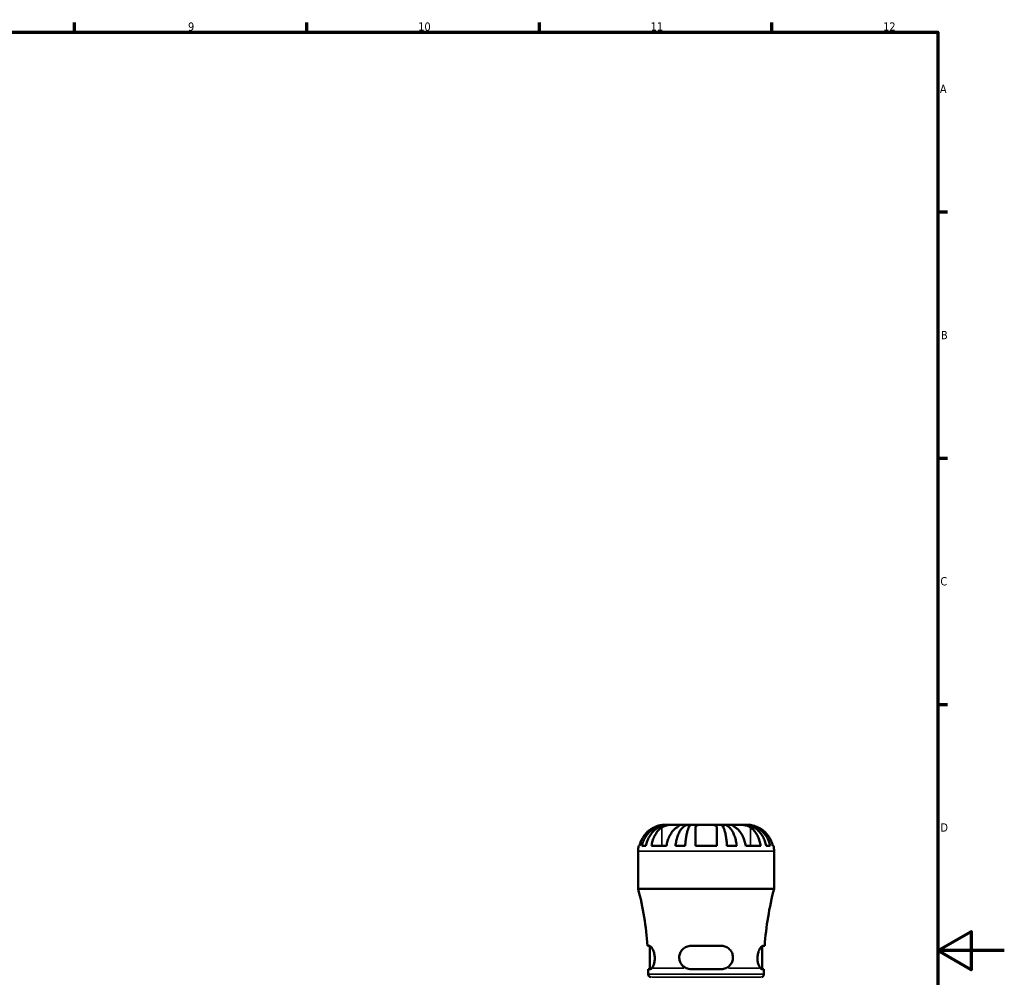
# Model space of a CAD drawing. Header units: millimetres. Extents: x 0 to 902, y 0 to 824.
# Tile 11 of 11: x 544 to 841, y 289 to 578. Entities that reach past the tile are written whole.
import ezdxf

# ---------------------------------------------------------------- set-up
doc = ezdxf.new("R2010")
doc.units = ezdxf.units.MM
for name, color, linetype, lineweight in [('Border (ISO)', 7, 'Continuous', 70), ('Visible (ISO)', 7, 'Continuous', 50), ('Visible Narrow (ISO)', 7, 'Continuous', 35)]:
    doc.layers.add(name, color=color, linetype=linetype, lineweight=lineweight)
doc.styles.add('Note Text (ISO)', font='tahoma.ttf')

# ---------------------------------------------------------------- blocks, each defined once
blk = doc.blocks.new('Borders Default Border')
at = {"layer": 'Border (ISO)'}
for p, q in [((560.67, 574), (560.67, 576.9)), ((630.75, 574), (630.75, 576.9)), ((700.83, 574), (700.83, 576.9)), ((770.92, 574), (770.92, 576.9)), ((821, 519.75), (823.9, 519.75)), ((821, 445.5), (823.9, 445.5)), ((821, 371.25), (823.9, 371.25))]:
    blk.add_line(p, q, dxfattribs=at)
at = {"layer": 'Border (ISO)', "flags": 128}
for points in [[(20, 20), (20, 574), (821, 574), (821, 20), (20, 20)], [(841, 297), (821, 297), (831, 302.77), (831, 291.23), (821, 297)]]:
    blk.add_lwpolyline(points, dxfattribs=at)
at = {"layer": 'Border (ISO)', "color": 232, "true_color": 0xca0064, "char_height": 2.5, "attachment_point": 7, "style": 'Note Text (ISO)'}
for s, insert in [('9', (594.88, 574.35)), ('10', (664.29, 574.35)), ('11', (734.37, 574.4)), ('12', (804.46, 574.4)), ('A', (821.59, 555.62)), ('B', (821.89, 481.37)), ('C', (821.73, 407.08)), ('D', (821.73, 332.88))]:
    blk.add_mtext(s, dxfattribs=dict(at, insert=insert))

msp = doc.modelspace()

# ---------------------------------------------------------------- linework, layer by layer
at = {"layer": 'Visible (ISO)'}
for p, q in [((739.356, 334.969), (738.587, 334.969)), ((739.356, 334.969), (739.356, 334.957)), ((739.739, 334.969), (739.356, 334.969)), ((742.248, 334.969), (739.739, 334.969)), ((745.845, 334.969), (742.248, 334.969)), ((745.845, 334.969), (745.845, 334.074)), ((746.769, 334.969), (745.845, 334.969)), ((751.087, 334.969), (746.769, 334.969)), ((755.405, 334.969), (751.087, 334.969)), ((756.329, 334.969), (755.405, 334.969)), ((759.926, 334.969), (756.329, 334.969)), ((756.329, 334.969), (756.329, 334.074)), ((762.435, 334.969), (759.926, 334.969)), ((762.818, 334.969), (762.435, 334.969)), ((763.587, 334.969), (762.818, 334.969)), ((762.818, 334.969), (762.818, 334.957)), ((730.587, 315.649), (730.587, 326.969)), ((730.749, 328.569), (731.002, 328.569)), ((731.745, 328.569), (732.965, 328.569)), ((734.622, 328.569), (739.148, 328.569)), ((741.855, 328.569), (744.801, 328.569)), ((747.887, 328.569), (754.287, 328.569)), ((757.373, 328.569), (760.319, 328.569)), ((763.027, 328.569), (767.552, 328.569)), ((769.209, 328.569), (770.43, 328.569)), ((771.172, 328.569), (771.425, 328.569)), ((771.587, 315.649), (771.587, 326.969)), ((771.587, 315.649), (730.587, 315.649)), ((734.035, 298.419), (733.425, 298.419)), ((734.162, 291.419), (734.162, 298.391)), ((755.687, 298.419), (746.487, 298.419)), ((768.012, 291.419), (768.012, 298.391)), ((768.749, 298.419), (768.139, 298.419)), ((733.662, 291.419), (734.28, 291.419)), ((733.662, 289.855), (733.662, 291.419)), ((746.487, 291.419), (755.687, 291.419)), ((767.894, 291.419), (768.512, 291.419)), ((768.512, 289.855), (768.512, 291.419))]:
    msp.add_line(p, q, dxfattribs=at)
for centre, radius, start, end in [((738.587, 326.969), 8, 168.46304, 180), ((763.587, 326.969), 8, 0, 11.53696), ((639.089, 291.729), 94.573, 4.05645, 14.65079), ((863.085, 291.729), 94.573, 165.34921, 175.94355), ((734.602, 289.855), 0.94, 180, 256.30802), ((767.572, 289.855), 0.94, 283.69198, 0)]:
    msp.add_arc(centre, radius, start, end, dxfattribs=at)
for points, knots in [([(735.387, 334.151), (735.063, 333.995), (734.736, 333.811), (733.969, 333.304), (733.546, 332.955), (732.841, 332.255), (732.492, 331.84), (731.89, 330.947), (731.637, 330.468), (731.264, 329.573), (731.107, 329.077), (731.002, 328.569)], [4.03217579, 4.03217579, 4.03217579, 4.03217579, 4.13513094, 4.13513094, 4.28512034, 4.28512034, 4.43331426, 4.43331426, 4.58150818, 4.58150818, 4.72425651, 4.72425651, 4.72425651, 4.72425651]), ([(731.745, 328.569), (731.846, 329.082), (731.999, 329.584), (732.36, 330.484), (732.604, 330.963), (733.184, 331.858), (733.52, 332.273), (734.197, 332.972), (734.6, 333.319), (735.469, 333.917), (735.934, 334.169), (736.82, 334.548), (737.323, 334.709), (738.351, 334.92), (738.876, 334.969), (739.356, 334.969)], [0.1517727, 0.1517727, 0.1517727, 0.1517727, 0.2959464, 0.2959464, 0.4440585, 0.4440585, 0.5921706, 0.5921706, 0.7405484, 0.7405484, 0.8889263, 0.8889263, 1.0378077, 1.0378077, 1.1866892, 1.1866892, 1.1866892, 1.1866892]), ([(739.739, 334.969), (739.312, 334.969), (738.845, 334.92), (737.93, 334.709), (737.482, 334.548), (736.693, 334.169), (736.279, 333.917), (735.506, 333.319), (735.147, 332.972), (734.544, 332.273), (734.245, 331.858), (733.73, 330.963), (733.513, 330.484), (733.191, 329.584), (733.055, 329.082), (732.965, 328.569)], [3.5700355, 3.5700355, 3.5700355, 3.5700355, 3.7189169, 3.7189169, 3.8677984, 3.8677984, 4.0161762, 4.0161762, 4.164554, 4.164554, 4.3126662, 4.3126662, 4.4607783, 4.4607783, 4.6049519, 4.6049519, 4.6049519, 4.6049519]), ([(734.622, 328.569), (734.696, 329.077), (734.808, 329.573), (735.071, 330.468), (735.25, 330.947), (735.676, 331.84), (735.922, 332.255), (736.421, 332.955), (736.72, 333.304), (737.262, 333.811), (737.493, 333.995), (737.723, 334.151)], [0.1517835, 0.1517835, 0.1517835, 0.1517835, 0.29453183, 0.29453183, 0.44272575, 0.44272575, 0.59091966, 0.59091966, 0.74090906, 0.74090906, 0.84386421, 0.84386421, 0.84386421, 0.84386421]), ([(738.587, 334.969), (738.587, 334.969), (738.558, 334.969), (738.438, 334.967), (738.344, 334.964), (738.046, 334.944), (737.817, 334.92), (737.329, 334.832), (737.09, 334.778), (736.567, 334.63), (736.288, 334.535), (735.797, 334.34), (735.591, 334.249), (735.387, 334.151)], [0, 0, 0, 0, 0.07487079, 0.07487079, 0.15524435, 0.15524435, 0.26709949, 0.26709949, 0.35552236, 0.35552236, 0.44849035, 0.44849035, 0.51647678, 0.51647678, 0.51647678, 0.51647678]), ([(737.723, 334.151), (737.822, 334.219), (737.929, 334.283), (738.207, 334.43), (738.384, 334.507), (738.76, 334.643), (738.956, 334.7), (739.441, 334.814), (739.731, 334.861), (740.429, 334.939), (740.83, 334.956), (741.595, 334.971), (741.949, 334.969), (742.248, 334.969)], [-0.51605321, -0.51605321, -0.51605321, -0.51605321, -0.46927389, -0.46927389, -0.40272959, -0.40272959, -0.33754407, -0.33754407, -0.24860938, -0.24860938, -0.12674173, -0.12674173, 0, 0, 0, 0]), ([(742.248, 334.151), (742.019, 333.995), (741.788, 333.811), (741.245, 333.304), (740.947, 332.955), (740.448, 332.255), (740.201, 331.84), (739.776, 330.947), (739.597, 330.468), (739.333, 329.573), (739.222, 329.077), (739.148, 328.569)], [4.03222425, 4.03222425, 4.03222425, 4.03222425, 4.1351794, 4.1351794, 4.2851688, 4.2851688, 4.43336272, 4.43336272, 4.58155663, 4.58155663, 4.72430496, 4.72430496, 4.72430496, 4.72430496]), ([(741.855, 328.569), (741.908, 329.082), (741.988, 329.584), (742.178, 330.484), (742.306, 330.963), (742.609, 331.858), (742.786, 332.273), (743.14, 332.972), (743.352, 333.319), (743.807, 333.917), (744.051, 334.169), (744.516, 334.548), (744.78, 334.709), (745.318, 334.92), (745.594, 334.969), (745.845, 334.969)], [0.1517727, 0.1517727, 0.1517727, 0.1517727, 0.2959464, 0.2959464, 0.4440585, 0.4440585, 0.5921706, 0.5921706, 0.7405484, 0.7405484, 0.8889263, 0.8889263, 1.0378077, 1.0378077, 1.1866892, 1.1866892, 1.1866892, 1.1866892]), ([(742.248, 334.969), (742.396, 334.969), (742.529, 334.969), (742.769, 334.968), (742.873, 334.967), (743.083, 334.956), (743.158, 334.942), (743.199, 334.88), (743.171, 334.835), (743.05, 334.722), (742.98, 334.666), (742.804, 334.536), (742.7, 334.462), (742.48, 334.309), (742.368, 334.233), (742.248, 334.151)], [0, 0, 0, 0, 0.0626039, 0.0626039, 0.12946018, 0.12946018, 0.23227607, 0.23227607, 0.32766079, 0.32766079, 0.39439512, 0.39439512, 0.45981717, 0.45981717, 0.51643089, 0.51643089, 0.51643089, 0.51643089]), ([(746.769, 334.969), (746.645, 334.969), (746.509, 334.92), (746.244, 334.709), (746.113, 334.548), (745.884, 334.169), (745.764, 333.917), (745.539, 333.319), (745.435, 332.972), (745.26, 332.273), (745.173, 331.858), (745.023, 330.963), (744.96, 330.484), (744.867, 329.584), (744.827, 329.082), (744.801, 328.569)], [3.5700348, 3.5700348, 3.5700348, 3.5700348, 3.7189162, 3.7189162, 3.8677977, 3.8677977, 4.0161755, 4.0161755, 4.1645533, 4.1645533, 4.3126655, 4.3126655, 4.4607776, 4.4607776, 4.6049512, 4.6049512, 4.6049512, 4.6049512]), ([(747.887, 334.151), (747.887, 334.217), (747.896, 334.279), (747.94, 334.425), (747.988, 334.505), (748.124, 334.642), (748.211, 334.7), (748.463, 334.814), (748.642, 334.861), (749.142, 334.939), (749.482, 334.956), (750.247, 334.971), (750.665, 334.969), (751.087, 334.969)], [-0.5159245, -0.5159245, -0.5159245, -0.5159245, -0.47074715, -0.47074715, -0.40311077, -0.40311077, -0.33740557, -0.33740557, -0.24866964, -0.24866964, -0.12673966, -0.12673966, 0, 0, 0, 0]), ([(747.887, 328.569), (747.887, 329.077), (747.887, 329.573), (747.887, 330.468), (747.887, 330.947), (747.887, 331.84), (747.887, 332.255), (747.887, 332.955), (747.887, 333.304), (747.887, 333.811), (747.887, 333.995), (747.887, 334.151)], [0.1517835, 0.1517835, 0.1517835, 0.1517835, 0.29453183, 0.29453183, 0.44272575, 0.44272575, 0.59091966, 0.59091966, 0.74090906, 0.74090906, 0.84386421, 0.84386421, 0.84386421, 0.84386421]), ([(751.087, 334.969), (751.491, 334.969), (751.892, 334.97), (752.588, 334.958), (752.885, 334.946), (753.397, 334.888), (753.611, 334.845), (753.903, 334.733), (754.001, 334.677), (754.152, 334.547), (754.206, 334.474), (754.272, 334.318), (754.287, 334.237), (754.287, 334.151)], [-2.21111993, -2.21111993, -2.21111993, -2.21111993, -2.0898399, -2.0898399, -1.98614814, -1.98614814, -1.88775858, -1.88775858, -1.81973063, -1.81973063, -1.75376732, -1.75376732, -1.69399568, -1.69399568, -1.69399568, -1.69399568]), ([(754.287, 334.151), (754.287, 333.995), (754.287, 333.811), (754.287, 333.304), (754.287, 332.955), (754.287, 332.255), (754.287, 331.84), (754.287, 330.947), (754.287, 330.468), (754.287, 329.573), (754.287, 329.077), (754.287, 328.569)], [4.03217579, 4.03217579, 4.03217579, 4.03217579, 4.13513094, 4.13513094, 4.28512034, 4.28512034, 4.43331426, 4.43331426, 4.58150818, 4.58150818, 4.72425651, 4.72425651, 4.72425651, 4.72425651]), ([(757.373, 328.569), (757.347, 329.082), (757.308, 329.584), (757.214, 330.484), (757.151, 330.963), (757.001, 331.858), (756.914, 332.273), (756.739, 332.972), (756.635, 333.319), (756.41, 333.917), (756.29, 334.169), (756.061, 334.548), (755.931, 334.709), (755.665, 334.92), (755.529, 334.969), (755.405, 334.969)], [0.1517727, 0.1517727, 0.1517727, 0.1517727, 0.2959464, 0.2959464, 0.4440585, 0.4440585, 0.5921706, 0.5921706, 0.7405484, 0.7405484, 0.8889263, 0.8889263, 1.0378077, 1.0378077, 1.1866892, 1.1866892, 1.1866892, 1.1866892]), ([(756.329, 334.969), (756.581, 334.969), (756.856, 334.92), (757.394, 334.709), (757.658, 334.548), (758.123, 334.169), (758.367, 333.917), (758.822, 333.319), (759.034, 332.972), (759.389, 332.273), (759.565, 331.858), (759.869, 330.963), (759.996, 330.484), (760.186, 329.584), (760.266, 329.082), (760.319, 328.569)], [3.5700348, 3.5700348, 3.5700348, 3.5700348, 3.7189162, 3.7189162, 3.8677977, 3.8677977, 4.0161755, 4.0161755, 4.1645533, 4.1645533, 4.3126655, 4.3126655, 4.4607776, 4.4607776, 4.6049512, 4.6049512, 4.6049512, 4.6049512]), ([(759.926, 334.151), (759.826, 334.219), (759.732, 334.283), (759.52, 334.43), (759.41, 334.507), (759.225, 334.643), (759.151, 334.7), (759.022, 334.814), (758.985, 334.861), (758.994, 334.939), (759.075, 334.956), (759.391, 334.971), (759.627, 334.969), (759.926, 334.969)], [-0.51605321, -0.51605321, -0.51605321, -0.51605321, -0.46927389, -0.46927389, -0.40272959, -0.40272959, -0.33754407, -0.33754407, -0.24860938, -0.24860938, -0.12674173, -0.12674173, 0, 0, 0, 0]), ([(759.926, 334.969), (760.073, 334.969), (760.235, 334.969), (760.594, 334.968), (760.791, 334.967), (761.315, 334.956), (761.651, 334.942), (762.307, 334.88), (762.62, 334.835), (763.134, 334.722), (763.337, 334.666), (763.718, 334.536), (763.895, 334.462), (764.201, 334.309), (764.332, 334.233), (764.451, 334.151)], [0, 0, 0, 0, 0.0626039, 0.0626039, 0.12946018, 0.12946018, 0.23227607, 0.23227607, 0.32766079, 0.32766079, 0.39439512, 0.39439512, 0.45981717, 0.45981717, 0.51643089, 0.51643089, 0.51643089, 0.51643089]), ([(763.027, 328.569), (762.952, 329.077), (762.841, 329.573), (762.577, 330.468), (762.398, 330.947), (761.973, 331.84), (761.726, 332.255), (761.228, 332.955), (760.929, 333.304), (760.386, 333.811), (760.155, 333.995), (759.926, 334.151)], [0.1517835, 0.1517835, 0.1517835, 0.1517835, 0.29453183, 0.29453183, 0.44272575, 0.44272575, 0.59091966, 0.59091966, 0.74090906, 0.74090906, 0.84386421, 0.84386421, 0.84386421, 0.84386421]), ([(769.209, 328.569), (769.119, 329.082), (768.983, 329.584), (768.661, 330.484), (768.444, 330.963), (767.929, 331.858), (767.63, 332.273), (767.027, 332.972), (766.668, 333.319), (765.895, 333.917), (765.481, 334.169), (764.692, 334.548), (764.244, 334.709), (763.33, 334.92), (762.863, 334.969), (762.435, 334.969)], [0.1517727, 0.1517727, 0.1517727, 0.1517727, 0.2959464, 0.2959464, 0.4440585, 0.4440585, 0.5921706, 0.5921706, 0.7405484, 0.7405484, 0.8889263, 0.8889263, 1.0378077, 1.0378077, 1.1866892, 1.1866892, 1.1866892, 1.1866892]), ([(762.818, 334.969), (763.298, 334.969), (763.823, 334.92), (764.851, 334.709), (765.354, 334.548), (766.24, 334.169), (766.705, 333.917), (767.574, 333.319), (767.978, 332.972), (768.655, 332.273), (768.991, 331.858), (769.57, 330.963), (769.814, 330.484), (770.175, 329.584), (770.328, 329.082), (770.43, 328.569)], [3.5700348, 3.5700348, 3.5700348, 3.5700348, 3.7189162, 3.7189162, 3.8677977, 3.8677977, 4.0161755, 4.0161755, 4.1645533, 4.1645533, 4.3126655, 4.3126655, 4.4607776, 4.4607776, 4.6049512, 4.6049512, 4.6049512, 4.6049512]), ([(766.787, 334.151), (766.651, 334.217), (766.514, 334.279), (766.169, 334.425), (765.962, 334.505), (765.561, 334.642), (765.368, 334.7), (764.933, 334.814), (764.702, 334.861), (764.215, 334.939), (763.989, 334.956), (763.671, 334.971), (763.587, 334.969), (763.587, 334.969)], [-0.5159245, -0.5159245, -0.5159245, -0.5159245, -0.47074715, -0.47074715, -0.40311077, -0.40311077, -0.33740557, -0.33740557, -0.24866964, -0.24866964, -0.12673966, -0.12673966, 0, 0, 0, 0]), ([(764.451, 334.151), (764.681, 333.995), (764.912, 333.811), (765.454, 333.304), (765.753, 332.955), (766.252, 332.255), (766.498, 331.84), (766.924, 330.947), (767.103, 330.468), (767.367, 329.573), (767.478, 329.077), (767.552, 328.569)], [4.03222394, 4.03222394, 4.03222394, 4.03222394, 4.13517909, 4.13517909, 4.28516849, 4.28516849, 4.43336241, 4.43336241, 4.58155632, 4.58155632, 4.72430465, 4.72430465, 4.72430465, 4.72430465]), ([(771.172, 328.569), (771.067, 329.077), (770.91, 329.573), (770.537, 330.468), (770.284, 330.947), (769.682, 331.84), (769.333, 332.255), (768.628, 332.955), (768.205, 333.304), (767.438, 333.811), (767.111, 333.995), (766.787, 334.151)], [0.1517835, 0.1517835, 0.1517835, 0.1517835, 0.29453183, 0.29453183, 0.44272575, 0.44272575, 0.59091966, 0.59091966, 0.74090906, 0.74090906, 0.84386421, 0.84386421, 0.84386421, 0.84386421]), ([(734.035, 298.419), (734.072, 298.419), (734.111, 298.411), (734.285, 298.343), (734.438, 298.211), (734.77, 297.787), (734.949, 297.482), (735.249, 296.788), (735.372, 296.416), (735.541, 295.636), (735.591, 295.242), (735.611, 294.428), (735.58, 294.024), (735.444, 293.247), (735.339, 292.887), (735.072, 292.216), (734.905, 291.927), (734.742, 291.729)], [-0.99039937, -0.99039937, -0.99039937, -0.99039937, -0.94767875, -0.94767875, -0.80988494, -0.80988494, -0.65899838, -0.65899838, -0.52769177, -0.52769177, -0.40713518, -0.40713518, -0.2829072, -0.2829072, -0.15290223, -0.15290223, -0.0000447, -0.0000447, -0.0000447, -0.0000447]), ([(745.047, 291.729), (744.705, 291.883), (744.388, 292.092), (743.821, 292.617), (743.574, 292.937), (743.203, 293.646), (743.079, 294.027), (742.964, 294.832), (742.978, 295.241), (743.148, 296.05), (743.307, 296.438), (743.787, 297.199), (744.131, 297.551), (744.931, 298.091), (745.387, 298.277), (746.073, 298.4), (746.279, 298.419), (746.487, 298.419)], [-1.06654766, -1.06654766, -1.06654766, -1.06654766, -0.94756844, -0.94756844, -0.82297671, -0.82297671, -0.70161602, -0.70161602, -0.57847651, -0.57847651, -0.45004245, -0.45004245, -0.29571427, -0.29571427, -0.14119412, -0.14119412, -0.07634302, -0.07634302, -0.07634302, -0.07634302]), ([(755.687, 298.419), (755.824, 298.419), (755.961, 298.411), (756.533, 298.343), (756.951, 298.211), (757.748, 297.787), (758.118, 297.482), (758.675, 296.788), (758.879, 296.416), (759.135, 295.636), (759.195, 295.242), (759.177, 294.428), (759.095, 294.024), (758.791, 293.247), (758.567, 292.887), (757.964, 292.216), (757.567, 291.927), (757.127, 291.729)], [-0.99039937, -0.99039937, -0.99039937, -0.99039937, -0.94767875, -0.94767875, -0.80988494, -0.80988494, -0.65899838, -0.65899838, -0.52769177, -0.52769177, -0.40713518, -0.40713518, -0.2829072, -0.2829072, -0.15290223, -0.15290223, -0.0000447, -0.0000447, -0.0000447, -0.0000447]), ([(767.432, 291.729), (767.305, 291.883), (767.176, 292.092), (766.932, 292.617), (766.818, 292.937), (766.649, 293.646), (766.593, 294.027), (766.56, 294.832), (766.583, 295.241), (766.709, 296.051), (766.811, 296.438), (767.085, 297.199), (767.264, 297.551), (767.623, 298.091), (767.801, 298.277), (768.022, 298.4), (768.083, 298.419), (768.139, 298.419)], [-1.06654757, -1.06654757, -1.06654757, -1.06654757, -0.94754063, -0.94754063, -0.82296964, -0.82296964, -0.70160902, -0.70160902, -0.57846926, -0.57846926, -0.45003474, -0.45003474, -0.29570726, -0.29570726, -0.14119036, -0.14119036, -0.07634301, -0.07634301, -0.07634301, -0.07634301]), ([(734.742, 291.729), (734.733, 291.717), (734.724, 291.706), (734.556, 291.511), (734.404, 291.419), (734.28, 291.419)], [0.39744882, 0.39744882, 0.39744882, 0.39744882, 0.40568543, 0.40568543, 0.54633926, 0.54633926, 0.54633926, 0.54633926]), ([(746.487, 291.419), (746.035, 291.419), (745.558, 291.511), (745.098, 291.706), (745.072, 291.717), (745.047, 291.729)], [0.53228216, 0.53228216, 0.53228216, 0.53228216, 0.67293599, 0.67293599, 0.6811726, 0.6811726, 0.6811726, 0.6811726]), ([(757.127, 291.729), (757.102, 291.717), (757.077, 291.706), (756.616, 291.511), (756.139, 291.419), (755.687, 291.419)], [0.39744882, 0.39744882, 0.39744882, 0.39744882, 0.40568543, 0.40568543, 0.54633926, 0.54633926, 0.54633926, 0.54633926]), ([(767.894, 291.419), (767.77, 291.419), (767.618, 291.511), (767.45, 291.706), (767.441, 291.717), (767.432, 291.729)], [0.53228216, 0.53228216, 0.53228216, 0.53228216, 0.67293599, 0.67293599, 0.6811726, 0.6811726, 0.6811726, 0.6811726])]:
    msp.add_open_spline(points, degree=3, knots=knots, dxfattribs=at)
at = {"layer": 'Visible Narrow (ISO)'}
for p, q in [((737.723, 333.872), (737.723, 328.848)), ((764.451, 333.872), (764.451, 328.848)), ((771.335, 326.969), (730.839, 326.969)), ((744.348, 291.729), (735.018, 291.729)), ((767.156, 291.729), (757.826, 291.729)), ((733.877, 289.855), (768.298, 289.855)), ((767.589, 288.942), (734.585, 288.942))]:
    msp.add_line(p, q, dxfattribs=at)

# ---------------------------------------------------------------- block references
msp.add_blockref('Borders Default Border', (0, 0))

doc.saveas('drawing.dxf')
